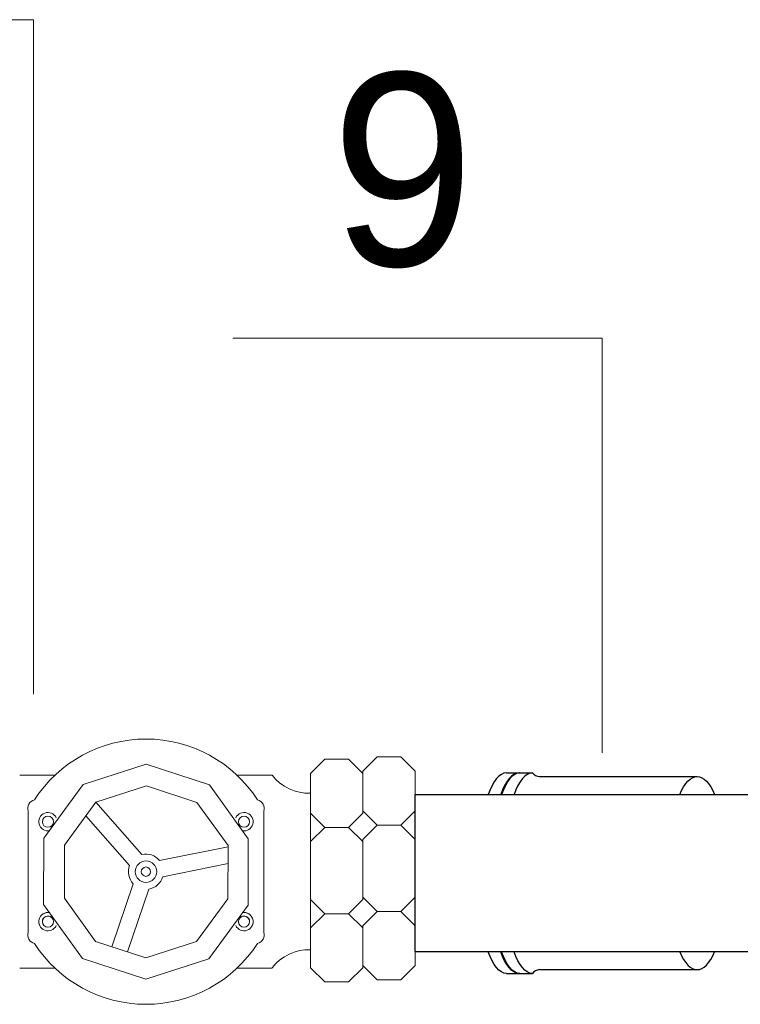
# Model space of a CAD drawing. Extents: x -34599 to 125690, y -105249 to 21518.
# Tile 31 of 64: x 112787 to 113000, y -36284 to -35994. Entities that reach past the tile are written whole.
import ezdxf

# ---------------------------------------------------------------- set-up
doc = ezdxf.new("R2010")
doc.units = 0
doc.header["$MEASUREMENT"] = 0
doc.layers.get('0').update_dxf_attribs({"linetype": 'CONTINUOUS'})
doc.layers.add('armatura', color=54, linetype='CONTINUOUS', lineweight=9)
doc.layers.add('obsypka', color=253, linetype='CONTINUOUS', lineweight=9)
doc.layers.add('LC-003-002-----0', color=1, linetype='CONTINUOUS')
doc.layers.add('tekst', color=7, linetype='CONTINUOUS')
doc.styles.get("Standard").update_dxf_attribs({"font": '-125'})

msp = doc.modelspace()

# ---------------------------------------------------------------- linework, layer by layer
at = {"color": 7, "lineweight": 13}
msp.add_line((112790.9133, -36192.92621, -0.92764), (112790.9133, -35993.8867, -0.92764), dxfattribs=at)
at = {"lineweight": 13}
msp.add_line((112958.76943, -36210.23471, -0.92764), (112958.76943, -36087.86212, -0.92764), dxfattribs=at)
at = {"layer": 'armatura', "color": 7, "lineweight": 5}
for p, q in [((112872.62427, -36216.25183, -1.21077), (112876.8205, -36212.0556, -1.21077)), ((112876.8205, -36212.0556, -1.21077), (112883.88012, -36212.0556, -1.21077)), ((112888.07634, -36216.25183, -1.21077), (112883.88012, -36212.0556, -1.21077)), ((112786.79818, -36216.79069, -1.21077), (112797.23225, -36216.79069, -1.21077)), ((112861.35338, -36216.79069, -1.21077), (112850.91931, -36216.79069, -1.21077)), ((112872.62427, -36216.25183, -1.21077), (112872.62427, -36228.00453, -1.21077)), ((112888.07634, -36216.25183, -1.21077), (112888.07634, -36228.00453, -1.21077)), ((112822.86608, -36240.21441, -1.21077), (112809.26044, -36224.77453, -1.21077)), ((112789.27491, -36263.16569, -1.21077), (112789.27491, -36227.36806, -1.21077)), ((112819.21563, -36243.43119, -1.21077), (112806.32101, -36228.79819, -1.21077)), ((112858.87666, -36263.16569, -1.21077), (112858.87666, -36227.36806, -1.21077)), ((112872.62427, -36236.39699, -1.21077), (112872.62427, -36228.00453, -1.21077)), ((112872.62427, -36228.00453, -1.21077), (112876.8205, -36232.20076, -1.21077)), ((112888.07634, -36228.00453, -1.21077), (112883.88012, -36232.20076, -1.21077)), ((112872.62427, -36236.39699, -1.21077), (112876.8205, -36232.20076, -1.21077)), ((112883.88012, -36232.20076, -1.21077), (112876.8205, -36232.20076, -1.21077)), ((112888.07634, -36236.39699, -1.21077), (112883.88012, -36232.20076, -1.21077)), ((112828.09561, -36241.9757, -1.21077), (112848.30354, -36237.906, -1.21077)), ((112872.62427, -36236.39699, -1.21077), (112872.62427, -36253.46104, -1.21077)), ((112888.07634, -36236.39699, -1.21077), (112888.07634, -36253.46104, -1.21077)), ((112829.0562, -36246.74548, -1.21077), (112848.29058, -36242.87185, -1.21077)), ((112820.30507, -36248.84074, -1.21077), (112814.04549, -36267.42625, -1.21077)), ((112824.91611, -36250.39373, -1.21077), (112818.66912, -36268.94191, -1.21077)), ((112872.62427, -36261.8535, -1.21077), (112872.62427, -36253.46104, -1.21077)), ((112872.62427, -36253.46104, -1.21077), (112876.8205, -36257.65727, -1.21077)), ((112888.07634, -36253.46104, -1.21077), (112883.88012, -36257.65727, -1.21077)), ((112872.62427, -36261.8535, -1.21077), (112876.8205, -36257.65727, -1.21077)), ((112883.88012, -36257.65727, -1.21077), (112876.8205, -36257.65727, -1.21077)), ((112888.07634, -36261.8535, -1.21077), (112883.88012, -36257.65727, -1.21077)), ((112872.62427, -36261.8535, -1.21077), (112872.62427, -36273.6062, -1.21077)), ((112888.07634, -36261.8535, -1.21077), (112888.07634, -36273.6062, -1.21077)), ((112786.79818, -36273.74306, -1.21077), (112797.23225, -36273.74306, -1.21077)), ((112861.35338, -36273.74306, -1.21077), (112850.91931, -36273.74306, -1.21077)), ((112872.62427, -36273.6062, -1.21077), (112876.8205, -36277.80243, -1.21077)), ((112888.07634, -36273.6062, -1.21077), (112883.88012, -36277.80243, -1.21077)), ((112876.8205, -36277.80243, -1.21077), (112883.88012, -36277.80243, -1.21077))]:
    msp.add_line(p, q, dxfattribs=at)
at = {"layer": 'armatura', "color": 106}
for p, q in [((112888.07634, -36215.61022, -1.21077), (112892.27257, -36211.41399, -1.21077)), ((112899.33219, -36211.41399, -1.21077), (112892.27257, -36211.41399, -1.21077)), ((112903.52842, -36215.61022, -1.21077), (112899.33219, -36211.41399, -1.21077)), ((112888.07634, -36215.61022, -1.21077), (112888.07634, -36227.36292, -1.21077)), ((112903.52842, -36215.61022, -1.21077), (112903.52842, -36227.36292, -1.21077)), ((112903.52842, -36235.75538, -1.21077), (112903.52842, -36227.04723, -1.21077)), ((112888.07634, -36227.36292, -1.21077), (112892.27257, -36231.55915, -1.21077)), ((112903.52842, -36227.36292, -1.21077), (112899.33219, -36231.55915, -1.21077)), ((112888.07634, -36235.75538, -1.21077), (112892.27257, -36231.55915, -1.21077)), ((112892.27257, -36231.55915, -1.21077), (112899.33219, -36231.55915, -1.21077)), ((112903.52842, -36235.75538, -1.21077), (112899.33219, -36231.55915, -1.21077)), ((112888.07634, -36235.75538, -1.21077), (112888.07634, -36252.81943, -1.21077)), ((112903.52842, -36235.75538, -1.21077), (112903.52842, -36238.56683, -1.21077)), ((112903.52842, -36238.56683, -1.21077), (112903.52842, -36252.81943, -1.21077)), ((112888.07634, -36252.81943, -1.21077), (112892.27257, -36257.01566, -1.21077)), ((112903.52842, -36252.81943, -1.21077), (112899.33219, -36257.01566, -1.21077)), ((112903.52842, -36261.21189, -1.21077), (112903.52842, -36252.81943, -1.21077)), ((112888.07634, -36261.21189, -1.21077), (112892.27257, -36257.01566, -1.21077)), ((112892.27257, -36257.01566, -1.21077), (112899.33219, -36257.01566, -1.21077)), ((112903.52842, -36261.21189, -1.21077), (112899.33219, -36257.01566, -1.21077)), ((112888.07634, -36261.21189, -1.21077), (112888.07634, -36272.96459, -1.21077)), ((112903.52842, -36261.21189, -1.21077), (112903.52842, -36272.96459, -1.21077)), ((112888.07634, -36272.96459, -1.21077), (112892.27257, -36277.16082, -1.21077)), ((112903.52842, -36272.96459, -1.21077), (112899.33219, -36277.16082, -1.21077)), ((112899.33219, -36277.16082, -1.21077), (112892.27257, -36277.16082, -1.21077))]:
    msp.add_line(p, q, dxfattribs=at)
at = {"layer": 'armatura', "color": 7, "lineweight": 5, "elevation": -1.21077}
for points in [[(112824.15858, -36213.5364), (112842.79347, -36219.64505), (112854.27884, -36235.54036), (112854.22767, -36255.15088), (112842.65951, -36270.98604), (112823.99299, -36276.99735), (112805.35809, -36270.8887), (112793.87272, -36254.99339), (112793.92389, -36235.38288), (112805.49206, -36219.54772)], [(112824.20826, -36219.94549), (112839.11617, -36224.83241), (112848.30447, -36237.54866), (112848.26353, -36253.23707), (112839.009, -36265.9052), (112824.07578, -36270.71425), (112809.16787, -36265.82733), (112799.97957, -36253.11108), (112800.02051, -36237.42267), (112809.27504, -36224.75454)]]:
    msp.add_lwpolyline(points, close=True, dxfattribs=at)
at = {"layer": 'armatura', "color": 7, "lineweight": 5}
for centre, radius in [((112795.13511, -36230.525, -1.21077), 1.65182), ((112853.01646, -36230.525, -1.21077), 1.65182), ((112824.07578, -36245.26688, -1.21077), 3.18227), ((112824.07578, -36245.26688, -1.21077), 1.3825), ((112795.13511, -36260.00876, -1.21077), 1.65182), ((112853.01646, -36260.00876, -1.21077), 1.65182)]:
    msp.add_circle(centre, radius, dxfattribs=at)
for centre, radius, start, end in [((112824.07578, -36245.26688, -1.21077), 39.13398, 32.7822945, 147.2177055), ((112872.16506, -36208.52906, -1.21077), 13.60687, 217.384862, 271.9340003), ((112791.81302, -36226.63996, -1.21077), 2.64048, 103.9935607, 196.0064393), ((112856.33855, -36226.63996, -1.21077), 2.64048, 343.9935607, 76.0064393), ((112795.13511, -36230.525, -1.21077), 2.70714, 25.0458506, 280.9671272), ((112853.01646, -36230.525, -1.21077), 2.70714, 259.0328728, 154.9541494), ((112824.07578, -36245.26688, -1.21077), 5.19527, 39.3084026, 103.4647062), ((112824.07578, -36245.26688, -1.21077), 5.19527, 159.3084026, 223.4647062), ((112824.07578, -36245.26688, -1.21077), 5.19527, 279.3084026, 343.4647062), ((112795.13511, -36260.00876, -1.21077), 2.70714, 79.0328728, 334.9541494), ((112795.13511, -36260.00876, -1.21077), 2.70714, 79.0328728, 205.8456578), ((112795.13511, -36260.00876, -1.21077), 1.65182, 36.8185858, 203.1814142), ((112853.01646, -36260.00876, -1.21077), 2.70714, 205.0458506, 100.9671272), ((112853.01646, -36260.00876, -1.21077), 1.65182, 336.8185858, 143.1814142), ((112853.01646, -36260.00876, -1.21077), 2.70714, 334.1543422, 100.9671272), ((112791.81302, -36263.89379, -1.21077), 2.64048, 163.9935607, 256.0064393), ((112856.33855, -36263.89379, -1.21077), 2.64048, 283.9935607, 16.0064393), ((112824.07578, -36245.26688, -1.21077), 39.13398, 212.7822945, 327.2177055), ((112872.16506, -36281.892, -1.21077), 13.60687, 88.0659997, 142.615138)]:
    msp.add_arc(centre, radius, start, end, dxfattribs=at)
at = {"layer": 'LC-003-002-----0', "color": 106}
for p, q in [((112930.48237, -36216.10061, -1.21077), (112938.12168, -36216.10061, -1.21077)), ((112940.26095, -36217.22263, -1.21077), (112986.76784, -36217.22263, -1.21077)), ((112903.52842, -36268.86444, -1.21077), (112903.52842, -36222.52182, -1.21077)), ((112903.52842, -36222.52182, -1.21077), (113004.84546, -36222.52182, -1.21077)), ((112903.52842, -36268.86444, -1.21077), (113004.84546, -36268.86444, -1.21077)), ((112930.48237, -36275.29144, -1.21077), (112938.12168, -36275.29144, -1.21077)), ((112940.26095, -36274.16942, -1.21077), (112986.76784, -36274.16942, -1.21077))]:
    msp.add_line(p, q, dxfattribs=at)
for centre, start, end in [((112940.51509, -36214.13769, -1.21077), 219.3563862, 265.2906397), ((112940.51509, -36277.25436, -1.21077), 94.7093603, 140.6436136)]:
    msp.add_arc(centre, 3.09539, start, end, dxfattribs=at)
at = {"layer": 'LC-003-002-----0', "color": 106, "extrusion": (0, 0, -1)}
for centre, major_axis, ratio, start_param, end_param in [((112986.76784, -36236.75281, -1.21077), (0, -19.53018), 0.385366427, 8.670354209, 10.179201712), ((112930.53933, -36254.63983, -1.21077), (0, 20.6522), 0.364429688, 3.149160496, 3.952212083), ((112934.24181, -36254.63983, -1.21077), (0, 20.6522), 0.364429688, 3.149160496, 3.952212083), ((112934.47615, -36254.63983, -1.21077), (0, 20.6522), 0.364429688, 3.149160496, 3.952212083), ((112938.17864, -36254.63983, -1.21077), (0, 20.6522), 0.364429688, 3.149160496, 3.952212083)]:
    msp.add_ellipse(centre, major_axis=major_axis, ratio=ratio, start_param=start_param, end_param=end_param, dxfattribs=at)
at = {"layer": 'LC-003-002-----0', "color": 106}
for centre, major_axis, ratio, start_param, end_param in [((112930.53933, -36236.75221, -1.21077), (0, -20.6522), 0.364429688, 3.149160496, 3.952212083), ((112934.24181, -36236.75221, -1.21077), (0, -20.6522), 0.364429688, 3.149160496, 3.952212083), ((112934.47615, -36236.75221, -1.21077), (0, -20.6522), 0.364429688, 3.149160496, 3.952212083), ((112938.17864, -36236.75221, -1.21077), (0, -20.6522), 0.364429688, 3.149160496, 3.952212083), ((112986.76784, -36254.63924, -1.21077), (0, 19.53018), 0.385366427, 8.670354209, 10.179201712)]:
    msp.add_ellipse(centre, major_axis=major_axis, ratio=ratio, start_param=start_param, end_param=end_param, dxfattribs=at)
at = {"layer": 'obsypka', "lineweight": 13}
for p, q in [((112679.08603, -35993.8867, -0.92764), (112790.9133, -35993.8867, -0.92764)), ((112849.69905, -36087.86212, -0.92764), (112958.76943, -36087.86212, -0.92764))]:
    msp.add_line(p, q, dxfattribs=at)

# ---------------------------------------------------------------- texts
at = {"layer": 'tekst', "lineweight": 13, "insert": (112920.99997, -36009.6359, -0.92764), "char_height": 56.81809, "width": 16239.7521666, "attachment_point": 3}
msp.add_mtext('9', dxfattribs=at)

doc.saveas('drawing.dxf')
